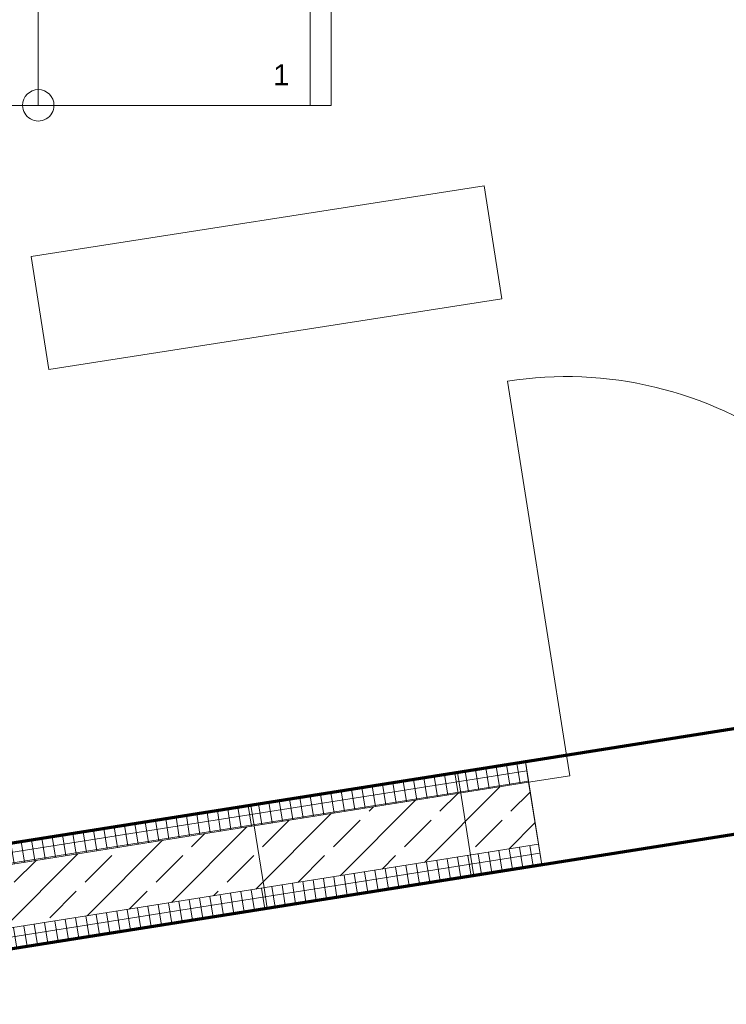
# Model space of a CAD drawing. Header units: millimetres. Extents: x 1523 to 74423, y -42059 to 10268.
# Tile 22 of 77: x 35694 to 37384, y -26808 to -24454. Entities that reach past the tile are written whole.
import ezdxf

# ---------------------------------------------------------------- set-up
doc = ezdxf.new("R2010")
doc.units = ezdxf.units.MM
doc.linetypes.add('CAx_nichtHalbton', pattern=[20001.0584, 10000, -0.5292, 10000, -0.5292])
doc.linetypes.add('IMPORT-STRICHPUNKT _7_', pattern=[20, 10, -5, 0, -5])
for name, color, linetype, lineweight, true_color in [('40 A--Umwehrung', 7, 'Continuous', 13, 0x656565), ('90 A--Achsraster _1_50_', 7, 'IMPORT-STRICHPUNKT _7_', 13, 0x656565), ('Neubau_10 A--Wand innen _tragend_', 7, 'Continuous', 13, 0x656565), ('Neubau_20 A--Gründungsbelag', 7, 'Continuous', 13, 0x656565), ('Neubau_40 A--Treppe', 7, 'Continuous', 13, 0x656565), ('Xref_706_5_--_ÜP_-1_000_16_Übersichtsplan UG_IFC 2025_01_13_dwg', 7, 'Continuous', 13, 0x767676), ('XX', 7, 'Continuous', 18, 0x804040)]:
    doc.layers.add(name, color=color, linetype=linetype, lineweight=lineweight, true_color=true_color)
doc.styles.add('Arial_5', font='arial.ttf', dxfattribs={"height": 50})
pattern_1 = [(275.336, (0, 0), (24.8916616, 2.324905), []), (5.336, (0, 0), (-2.324905, 24.8916616), [])]

# ---------------------------------------------------------------- blocks, each defined once
blk = doc.blocks.new('Xref_706_5_--_ÜP_-1_000_11_Übersichtsplan UG_IFC 2024_09_30_dwg_Tür Ol 2-Fl 27_2-41959636-SuD_-1UG gesamt Plot  - Blatt 1')
at = {"layer": 'Neubau_10 A--Wand innen _tragend_', "color": 9, "true_color": 0xcbcbcb}
for p, q in [((-905, 0), (-905, 905)), ((905, 0), (905, 905))]:
    blk.add_line(p, q, dxfattribs=at)
at = {"layer": 'Neubau_10 A--Wand innen _tragend_', "color": 9, "true_color": 0xcbcbcb, "flags": 128}
for points in [[(-1005, -50), (-905, -50), (-905, 0), (-1005, 0), (-1005, -50), (-1005, 0), (-1005, -50), (-1005, -200), (-1005, -250)], [(1005, -50), (905, -50), (905, 0), (1005, 0), (1005, -50), (1005, 0), (1005, -50), (1005, -200), (1005, -250)]]:
    blk.add_lwpolyline(points, dxfattribs=at)
at = {"layer": 'Neubau_10 A--Wand innen _tragend_', "color": 9, "true_color": 0xcbcbcb}
for centre, start, end in [((-905, 0), 360, 90), ((905, 0), 90, 180)]:
    blk.add_arc(centre, 905, start, end, dxfattribs=at)
blk = doc.blocks.new('Xref_706_5_--_ÜP_-1_000_11_Übersichtsplan UG_IFC 2024_09_30_dwg_Standard-Rastermarker_7-V10-SuD_-1UG gesamt Plot  - Blatt 1')
at = {"layer": '90 A--Achsraster _1_50_', "color": 9, "true_color": 0xcbcbcb}
blk.add_line((10504.4, 0), (53088.4, 0), dxfattribs=at)
blk = doc.blocks.new('Xref_706_5_--_ÜP_-1_000_16_Übersichtsplan UG_IFC 2025_01_13_dwg-35469238-SuD_-1UG gesamt Plot  - Blatt 1')
at = {"layer": 'Neubau_10 A--Wand innen _tragend_', "true_color": 0xcbcbcb}
h = blk.add_hatch(dxfattribs=at)
h.set_pattern_fill('FP_5', color=9, style=0, pattern_type=2)
h.set_pattern_definition([(131.336, (0, 0), (90.10192, 79.25683), []), (131.336, (-45.05, -39.63), (90.10192, 79.25683), [90, -30])])
h.paths.add_polyline_path([(20708.2, -94733.6), (20533.7, -92864.7), (20384.3, -92878.7), (20558.9, -94747.6)])
h = blk.add_hatch(dxfattribs=at)
h.set_pattern_fill('FP_4', color=9, style=0, pattern_type=2)
h.set_pattern_definition(pattern_1)
h.paths.add_polyline_path([(20758, -94729), (20583.5, -92860.1), (20533.7, -92864.7), (20708.2, -94733.6)])
h = blk.add_hatch(dxfattribs=at)
h.set_pattern_fill('FP_4', color=9, style=0, pattern_type=2)
h.set_pattern_definition(pattern_1)
h.paths.add_polyline_path([(20558.9, -94747.6), (20384.3, -92878.7), (20334.5, -92883.3), (20509.1, -94752.2)])
at = {"color": 7, "lineweight": 13, "true_color": 0xefefef, "flags": 128}
blk.add_lwpolyline([(19326.2, -93960.9), (19226.7, -92868.6), (18954.3, -92893.4), (19053.8, -93985.7)], close=True, dxfattribs=at)
at = {"layer": '40 A--Umwehrung', "color": 9, "true_color": 0xcbcbcb, "flags": 128}
blk.add_lwpolyline([(18735.7, -93296.8), (18738.9, -93246.9), (17315.7, -93155.8), (17341.3, -93207.6)], close=True, dxfattribs=at)
at = {"layer": 'Neubau_10 A--Wand innen _tragend_', "color": 9, "true_color": 0xcbcbcb}
for p, q in [((20533.7, -92864.7), (20708.2, -94733.6)), ((20384.3, -92878.7), (20558.9, -94747.6))]:
    blk.add_line(p, q, dxfattribs=at)
at = {"layer": 'Neubau_10 A--Wand innen _tragend_', "color": 9, "true_color": 0xcbcbcb, "flags": 128}
for points in [[(20349.8, -93047), (20334.5, -92883.3), (20583.5, -92860.1), (20598.8, -93023.8), (20549, -93028.4), (20399.6, -93042.4), (20349.8, -93047), (20396.3, -93544.9), (20509.1, -94752.2), (20758, -94729), (20645.3, -93521.6)], [(20396.3, -93544.9), (20446.1, -93540.2), (20595.5, -93526.3), (20645.3, -93521.6), (20598.8, -93023.8)]]:
    blk.add_lwpolyline(points, dxfattribs=at)
at = {"layer": 'Neubau_20 A--Gründungsbelag', "color": 9, "true_color": 0xcbcbcb, "flags": 128}
blk.add_lwpolyline([(18077.2, -94557.3), (20505.4, -94712.8), (20112.7, -90508.6), (19926.7, -88517.3), (16939.7, -88796.3), (16963, -89045.2), (16714.1, -89068.5), (16831.2, -90323), (17080.2, -90299.8), (17125.7, -90787.7), (17125.7, -90787.6), (17149, -91036.6), (12469.3, -91473.7), (12725.4, -94214.7)], dxfattribs=at)
blk.add_lwpolyline([(20758, -94729), (22576.7, -94845.5), (22177.1, -90566.9), (20384.9, -90734.3), (20396.5, -90858.8), (20147.6, -90882), (20334.6, -92883.3), (20583.5, -92860.1)], close=True, dxfattribs=at)
at = {"layer": 'Neubau_40 A--Treppe', "color": 9, "true_color": 0xcbcbcb, "flags": 128}
for points in [[(18077.2, -94557.3), (18652.6, -94594.2), (18735.7, -93296.8), (16914.1, -93180.2)], [(17288.6, -93204.2), (17247.1, -93852.9), (18694.1, -93945.5)]]:
    blk.add_lwpolyline(points, dxfattribs=at)
at = {"layer": 'Neubau_40 A--Treppe', "color": 9, "true_color": 0xcbcbcb}
for start, end in [(86.3363, 266.3363), (266.3363, 86.3363)]:
    blk.add_arc((18694.1, -93945.5), 37.5, start, end, dxfattribs=at)
at = {"rotation": 95.33628353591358}
for name, p in [('Xref_706_5_--_ÜP_-1_000_11_Übersichtsplan UG_IFC 2024_09_30_dwg_Standard-Rastermarker_7-V10-SuD_-1UG gesamt Plot  - Blatt 1', (22190.1, -110061.2)), ('Xref_706_5_--_ÜP_-1_000_11_Übersichtsplan UG_IFC 2024_09_30_dwg_Tür Ol 2-Fl 27_2-41959636-SuD_-1UG gesamt Plot  - Blatt 1', (20241.1, -91882.7))]:
    blk.add_blockref(name, p, dxfattribs=at)
at = {"layer": 'Neubau_40 A--Treppe', "insert": (18632.1, -93378.6), "char_height": 50, "width": 46.523, "attachment_point": 1, "rotation": 86.3363, "line_spacing_factor": 0.941778, "style": 'Arial_5'}
blk.add_mtext('1', dxfattribs=at)

msp = doc.modelspace()

# ---------------------------------------------------------------- linework, layer by layer
at = {"layer": 'XX', "color": 7, "linetype": 'CAx_nichtHalbton', "lineweight": 70, "true_color": 0xffffff}
for p, q in [((35088.186, -26515.72), (41231.604, -25542.675)), ((39050.864, -26141.195), (35088.186, -26768.836))]:
    msp.add_line(p, q, dxfattribs=at)

# ---------------------------------------------------------------- block references
at = {"layer": 'Xref_706_5_--_ÜP_-1_000_16_Übersichtsplan UG_IFC 2025_01_13_dwg', "color": 9, "true_color": 0xcbcbcb, "rotation": 273.663716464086}
msp.add_blockref('Xref_706_5_--_ÜP_-1_000_16_Übersichtsplan UG_IFC 2025_01_13_dwg-35469238-SuD_-1UG gesamt Plot  - Blatt 1', (128297.139, 0), dxfattribs=at)

doc.saveas('drawing.dxf')
